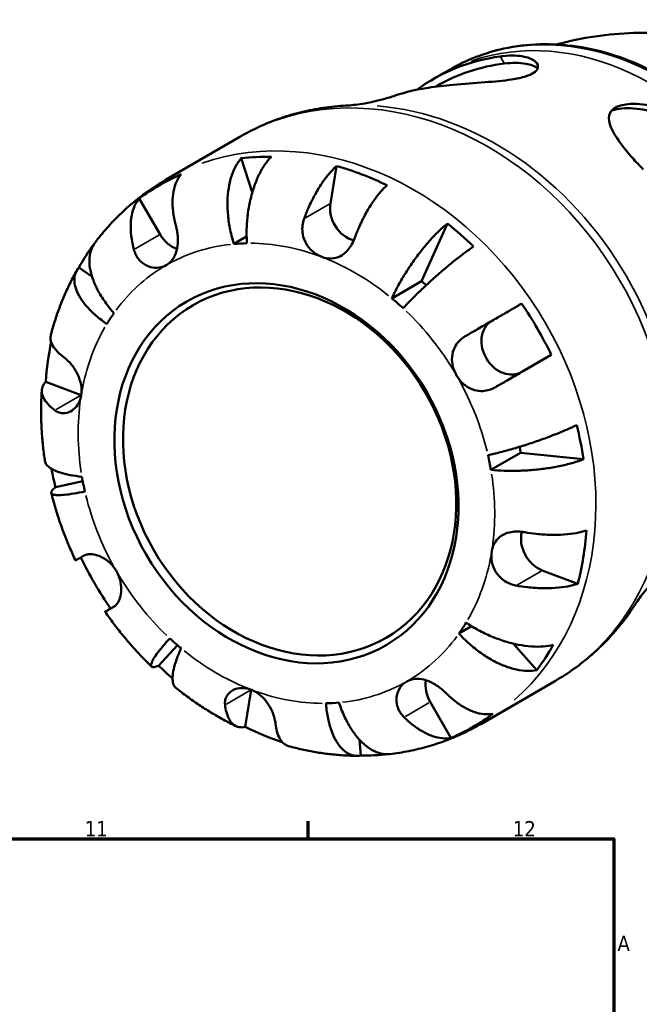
# Model space of a CAD drawing. Header units: millimetres. Extents: x 0 to 941, y 0 to 907.
# Tile 11 of 12: x 724 to 825, y 547 to 708. Entities that reach past the tile are written whole.
import ezdxf

# ---------------------------------------------------------------- set-up
doc = ezdxf.new("R2010")
doc.units = ezdxf.units.MM
for name, color, linetype, lineweight in [('Border (ISO)', 7, 'Continuous', 70), ('Visible (ISO)', 7, 'Continuous', 50), ('Visible Narrow (ISO)', 7, 'Continuous', 35)]:
    doc.layers.add(name, color=color, linetype=linetype, lineweight=lineweight)
doc.styles.add('Note Text (ISO)', font='tahoma.ttf')

# ---------------------------------------------------------------- blocks, each defined once
blk = doc.blocks.new('Borders Default Border')
at = {"layer": 'Border (ISO)'}
blk.add_line((770.92, 574), (770.92, 576.9), dxfattribs=at)
at = {"layer": 'Border (ISO)', "flags": 128}
blk.add_lwpolyline([(20, 20), (20, 574), (821, 574), (821, 20), (20, 20)], dxfattribs=at)
at = {"layer": 'Border (ISO)', "color": 232, "true_color": 0xca0064, "char_height": 2.5, "attachment_point": 7, "style": 'Note Text (ISO)'}
for s, insert in [('11', (734.37, 574.4)), ('12', (804.46, 574.4)), ('A', (821.59, 555.62))]:
    blk.add_mtext(s, dxfattribs=dict(at, insert=insert))

msp = doc.modelspace()

# ---------------------------------------------------------------- linework, layer by layer
at = {"layer": 'Visible (ISO)'}
for p, q in [((794.197, 700.034), (792.527, 699.065)), ((792.001, 697.302), (791.815, 697.195)), ((759.746, 688.972), (747.605, 681.927)), ((761.801, 679.899), (759.983, 685.466)), ((774.578, 678.07), (775.574, 684.192)), ((746.7, 673.005), (743.3, 678.894)), ((789.498, 665.34), (793.74, 674.772)), ((758.797, 671.43), (760.87, 672.633)), ((735.549, 666.119), (733.407, 667.582)), ((784.648, 662.526), (789.498, 665.34)), ((810.747, 653.257), (805.938, 650.488)), ((733.783, 646.662), (727.979, 648.868)), ((800.873, 634.424), (805.723, 637.238)), ((816.021, 636.18), (805.723, 637.238)), ((734.043, 632.574), (729.58, 631.596)), ((815.084, 615.759), (809.28, 617.965)), ((739.299, 612.113), (738.586, 611.703)), ((795.638, 607.619), (797.704, 608.818)), ((746.464, 602.352), (749.538, 605.711)), ((808.378, 601.645), (804.486, 605.98)), ((760.629, 592.316), (761.622, 598.418)), ((811.444, 599.887), (799.303, 592.841)), ((794.325, 590.517), (790.925, 596.406)), ((779.566, 587.633), (779.372, 590.207))]:
    msp.add_line(p, q, dxfattribs=at)
for centre, major_axis, start_param, end_param in [((813.34, 660.531), (-21.978, 37.872), 5.9583904, 6.3701823), ((813.34, 660.531), (-21.339, 36.772), 5.9483839, 6.2831853), ((802.315, 654.133), (-22.684, 39.089), 5.9687589, 6.1174164), ((772.242, 636.68), (-25.726, 44.331), 5.8307411, 5.9447725), ((772.242, 636.68), (25.726, -44.331), 2.2586984, 2.4482317), ((772.242, 636.68), (-25.726, 44.331), 6.1856893, 6.3752226), ((778.718, 676.496), (-2.434, 4.195), 0.7826688, 2.4475444), ((772.242, 636.68), (25.726, -44.331), 1.9037503, 2.0177817), ((750.129, 674.98), (-2.434, 4.195), 1.5680669, 2.3644207), ((772.242, 636.68), (-25.726, 44.331), 0.3422242, 0.4469854), ((767.392, 633.866), (-19.763, 34.056), 5.8557514, 5.9197623), ((772.242, 636.68), (-19.763, 34.056), 5.1079497, 5.1343641), ((767.392, 633.866), (-19.763, 34.056), 5.0703532, 5.1343641), ((772.242, 636.68), (25.726, -44.331), 1.4733003, 1.6628336), ((767.392, 633.866), (-19.763, 34.056), 0.3579642, 0.4219752), ((803.513, 654.689), (2.434, -4.195), 3.2070108, 6.2804559), ((772.242, 636.68), (-25.726, 44.331), 0.7375505, 0.8774354), ((734.493, 651.029), (-2.434, 4.195), 2.3534651, 2.3542552), ((772.242, 636.68), (25.726, -44.331), 1.1183522, 1.2323835), ((772.242, 636.68), (-19.763, 34.056), 4.284955, 4.3105431), ((767.392, 633.866), (-19.763, 34.056), 4.284955, 4.348966), ((772.242, 636.68), (-25.726, 44.331), 1.1709145, 1.2323835), ((767.392, 633.866), (19.763, -34.056), 4.284955, 4.348966), ((809.99, 622.332), (-2.434, 4.195), 0.6949299, 2.3534651), ((772.242, 636.68), (25.726, -44.331), 0.6879021, 0.8774354), ((772.242, 636.68), (-25.726, 44.331), 1.4736015, 1.6628336), ((767.392, 633.866), (19.763, -34.056), 0.3579642, 0.4219752), ((767.392, 633.866), (19.763, -34.056), 5.0703532, 5.1343641), ((772.242, 636.68), (25.726, -44.331), 0.332954, 0.4469854), ((772.242, 636.68), (-25.726, 44.331), 1.9037503, 1.9655986), ((794.354, 598.38), (-2.434, 4.195), 0.7774224, 1.5680669), ((767.392, 633.866), (19.763, -34.056), 5.8557514, 5.9197623), ((772.242, 636.68), (25.726, -44.331), 6.1856893, 6.3752226), ((772.242, 636.68), (-25.726, 44.331), 2.2586984, 2.3984009), ((772.242, 636.68), (25.726, -44.331), 5.8307411, 5.9343072)]:
    msp.add_ellipse(centre, major_axis=major_axis, ratio=0.8159693, start_param=start_param, end_param=end_param, dxfattribs=at)
for centre, major_axis in [((767.392, 633.866), (16.328, -28.136)), ((767.907, 634.165), (-15.811, 27.245))]:
    msp.add_ellipse(centre, major_axis=major_axis, ratio=0.8159693, dxfattribs=at)
for points, knots in [([(811.647, 704.105), (811.871, 704.167), (812.095, 704.228), (816.607, 705.42), (820.898, 705.952), (829.073, 706.06), (832.959, 705.646), (840.217, 704.193), (843.593, 703.156), (849.886, 700.685), (852.805, 699.249), (855.538, 697.675)], [4.07586064, 4.07586064, 4.07586064, 4.07586064, 4.08407045, 4.08407045, 4.24115008, 4.24115008, 4.39822972, 4.39822972, 4.55530935, 4.55530935, 4.71238898, 4.71238898, 4.71238898, 4.71238898]), ([(838.141, 624.311), (841.438, 626.224), (844.363, 628.775), (849.191, 634.899), (851.085, 638.477), (853.666, 646.324), (854.336, 650.601), (854.374, 659.419), (853.73, 663.961), (851.193, 672.838), (849.294, 677.172), (844.433, 685.186), (841.47, 688.866), (834.777, 695.193), (831.047, 697.841), (823.199, 701.823), (819.082, 703.161), (810.898, 704.374), (806.831, 704.262), (799.875, 702.753), (796.911, 701.609), (794.197, 700.034)], [4.7151184, 4.7151184, 4.7151184, 4.7151184, 5.0279079, 5.0279079, 5.3431814, 5.3431814, 5.6629854, 5.6629854, 5.9857602, 5.9857602, 6.3096719, 6.3096719, 6.6338117, 6.6338117, 6.9576322, 6.9576322, 7.2800957, 7.2800957, 7.599218, 7.599218, 7.856711, 7.856711, 7.856711, 7.856711]), ([(802.372, 702.146), (802.543, 702.169), (802.711, 702.189), (804.199, 702.346), (805.36, 702.3), (807.126, 701.931), (807.774, 701.637), (808.517, 700.95), (808.656, 700.57), (808.424, 699.933), (808.2, 699.68), (807.508, 699.234), (807.072, 699.044), (805.888, 698.672), (805.109, 698.509), (802.935, 698.173), (801.446, 698.039), (798.2, 697.782), (796.411, 697.66), (793.251, 697.372), (791.86, 697.215), (790.617, 697.032), (790.612, 697.031), (790.607, 697.03)], [-4.0882572, -4.0882572, -4.0882572, -4.0882572, -4.0265437, -4.0265437, -3.5353548, -3.5353548, -3.0922079, -3.0922079, -2.6888245, -2.6888245, -2.4110143, -2.4110143, -2.1575849, -2.1575849, -1.8470254, -1.8470254, -1.3785237, -1.3785237, -0.8539276, -0.8539276, -0.4056514, -0.4056514, -0.4038299, -0.4038299, -0.4038299, -0.4038299]), ([(803.044, 700.982), (804.323, 701.14), (805.555, 701.133), (807.385, 700.812), (808.057, 700.557), (808.536, 700.246)], [1.68464271, 1.68464271, 1.68464271, 1.68464271, 2.14615099, 2.14615099, 2.52356384, 2.52356384, 2.52356384, 2.52356384]), ([(791.846, 698.678), (791.892, 698.704), (791.937, 698.729), (792.028, 698.78), (792.074, 698.806), (792.165, 698.857), (792.21, 698.883), (792.301, 698.934), (792.346, 698.96), (792.437, 699.012), (792.482, 699.038), (792.527, 699.065)], [1.557936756, 1.557936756, 1.557936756, 1.557936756, 1.561054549, 1.561054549, 1.564172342, 1.564172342, 1.567290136, 1.567290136, 1.570407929, 1.570407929, 1.573525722, 1.573525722, 1.573525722, 1.573525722]), ([(777.111, 694.096), (777.49, 694.117), (777.91, 694.15), (778.819, 694.247), (779.31, 694.312), (780.352, 694.481), (780.904, 694.584), (782.06, 694.835), (782.663, 694.983), (783.908, 695.326), (784.55, 695.521), (785.205, 695.74)], [1.17929438, 1.17929438, 1.17929438, 1.17929438, 1.22498688, 1.22498688, 1.27067937, 1.27067937, 1.31637186, 1.31637186, 1.36206435, 1.36206435, 1.40775685, 1.40775685, 1.40775685, 1.40775685]), ([(777.111, 694.096), (775.888, 694.03), (774.67, 693.908), (772.254, 693.555), (771.055, 693.322), (768.687, 692.746), (767.518, 692.403), (765.218, 691.606), (764.088, 691.154), (761.877, 690.142), (760.797, 689.582), (759.746, 688.972)], [1.17929438, 1.17929438, 1.17929438, 1.17929438, 1.25814065, 1.25814065, 1.33698692, 1.33698692, 1.41583319, 1.41583319, 1.49467945, 1.49467945, 1.57352572, 1.57352572, 1.57352572, 1.57352572]), ([(825.802, 683.652), (825.727, 683.729), (825.651, 683.805), (825.576, 683.882), (824.954, 684.519), (824.366, 685.154), (822.777, 686.97), (821.896, 688.107), (820.692, 690.051), (820.313, 690.889), (820.12, 692.214), (820.214, 692.737), (820.844, 693.585), (821.354, 693.903), (822.812, 694.328), (823.744, 694.412), (826.021, 694.298), (827.38, 694.048), (830.253, 693.145), (831.77, 692.448), (834.109, 690.934), (834.994, 690.228), (835.781, 689.447)], [-0.0328575, -0.0328575, -0.0328575, -0.0328575, 0, 0, 0, 0.2728675, 0.2728675, 0.7950643, 0.7950643, 1.258391, 1.258391, 1.6342264, 1.6342264, 1.9960708, 1.9960708, 2.3762793, 2.3762793, 2.8226147, 2.8226147, 3.3188311, 3.3188311, 3.658038, 3.658038, 3.658038, 3.658038]), ([(820.648, 693.307), (820.783, 693.351), (820.925, 693.391), (821.581, 693.554), (822.158, 693.633), (824.017, 693.717), (825.433, 693.561), (828.152, 692.919), (829.656, 692.375), (832.47, 690.88), (833.778, 689.926), (834.83, 688.9)], [0.1539751, 0.1539751, 0.1539751, 0.1539751, 0.2164007, 0.2164007, 0.4328014, 0.4328014, 0.8656028, 0.8656028, 1.3144904, 1.3144904, 1.763378, 1.763378, 1.763378, 1.763378]), ([(758.797, 671.43), (758.566, 672.138), (758.35, 672.933), (758.015, 674.542), (757.896, 675.355), (757.756, 676.828), (757.723, 677.625), (757.758, 679.169), (757.827, 679.917), (758.031, 681.222), (758.184, 681.9), (758.583, 683.148), (758.829, 683.718), (759.338, 684.645), (759.644, 685.091), (759.983, 685.466)], [5.4054322, 5.4054322, 5.4054322, 5.4054322, 5.6314379, 5.6314379, 5.8574437, 5.8574437, 6.0826169, 6.0826169, 6.3077901, 6.3077901, 6.5323479, 6.5323479, 6.7569058, 6.7569058, 6.9752088, 6.9752088, 6.9752088, 6.9752088]), ([(764.917, 685.728), (764.54, 685.35), (764.178, 684.902), (763.537, 683.967), (763.201, 683.393), (762.588, 682.134), (762.311, 681.449), (761.858, 680.131), (761.64, 679.375), (761.284, 677.814), (761.146, 677.008), (760.959, 675.517), (760.893, 674.694), (760.849, 673.066), (760.871, 672.26), (760.926, 671.543)], [0.2300349, 0.2300349, 0.2300349, 0.2300349, 0.4483378, 0.4483378, 0.6728957, 0.6728957, 0.8974535, 0.8974535, 1.1226267, 1.1226267, 1.3478, 1.3478, 1.5738057, 1.5738057, 1.7998115, 1.7998115, 1.7998115, 1.7998115]), ([(770.294, 675.584), (770.502, 676.152), (770.739, 676.746), (771.32, 678.072), (771.677, 678.795), (772.362, 680.059), (772.754, 680.716), (773.565, 681.928), (773.984, 682.483), (774.748, 683.387), (775.163, 683.823), (775.574, 684.192)], [5.9143147, 5.9143147, 5.9143147, 5.9143147, 6.0897305, 6.0897305, 6.3151305, 6.3151305, 6.5397196, 6.5397196, 6.7643088, 6.7643088, 6.9824261, 6.9824261, 6.9824261, 6.9824261]), ([(750.158, 682.844), (749.85, 682.481), (749.59, 682.053), (749.192, 681.168), (749.02, 680.626), (748.796, 679.446), (748.745, 678.807), (748.746, 677.58), (748.799, 676.878), (749.002, 675.594), (749.127, 675.019), (749.274, 674.469)], [0.2300371, 0.2300371, 0.2300371, 0.2300371, 0.4481544, 0.4481544, 0.6727436, 0.6727436, 0.8973328, 0.8973328, 1.1227327, 1.1227327, 1.2981486, 1.2981486, 1.2981486, 1.2981486]), ([(747.605, 681.927), (746.702, 681.403), (745.821, 680.843), (744.108, 679.652), (743.275, 679.021), (741.664, 677.695), (740.885, 676.999), (739.384, 675.547), (738.663, 674.79), (737.282, 673.223), (736.623, 672.411), (735.995, 671.575)], [1.57352572, 1.57352572, 1.57352572, 1.57352572, 1.64013844, 1.64013844, 1.70675117, 1.70675117, 1.77336389, 1.77336389, 1.83997661, 1.83997661, 1.90658933, 1.90658933, 1.90658933, 1.90658933]), ([(783.854, 681.045), (783.442, 680.676), (783.028, 680.24), (782.264, 679.335), (781.844, 678.781), (781.033, 677.569), (780.641, 676.912), (779.956, 675.648), (779.6, 674.925), (779.019, 673.599), (778.781, 673.005), (778.574, 672.436)], [0.2300371, 0.2300371, 0.2300371, 0.2300371, 0.4481544, 0.4481544, 0.6727436, 0.6727436, 0.8973328, 0.8973328, 1.1227327, 1.1227327, 1.2981486, 1.2981486, 1.2981486, 1.2981486]), ([(742.415, 670.519), (742.268, 671.069), (742.143, 671.644), (741.94, 672.928), (741.887, 673.63), (741.886, 674.857), (741.937, 675.496), (742.161, 676.676), (742.333, 677.218), (742.731, 678.104), (742.991, 678.531), (743.3, 678.894)], [5.9143152, 5.9143152, 5.9143152, 5.9143152, 6.089731, 6.089731, 6.3151309, 6.3151309, 6.5397201, 6.5397201, 6.7643093, 6.7643093, 6.9824266, 6.9824266, 6.9824266, 6.9824266]), ([(749.274, 674.469), (749.321, 674.296), (749.363, 674.12), (749.453, 673.695), (749.497, 673.444), (749.571, 672.883), (749.596, 672.573), (749.62, 671.742), (749.586, 671.23), (749.387, 670.18), (749.205, 669.665), (748.665, 668.741), (748.301, 668.351), (747.812, 668.03), (747.758, 667.997), (747.704, 667.965)], [-2.16568725, -2.16568725, -2.16568725, -2.16568725, -2.11674807, -2.11674807, -2.04990737, -2.04990737, -1.96941741, -1.96941741, -1.83383446, -1.83383446, -1.67680839, -1.67680839, -1.50959029, -1.50959029, -1.48940615, -1.48940615, -1.48940615, -1.48940615]), ([(773.158, 669.315), (773.123, 669.328), (773.088, 669.342), (772.548, 669.563), (772.064, 669.865), (771.237, 670.604), (770.892, 671.022), (770.347, 671.967), (770.155, 672.484), (769.989, 673.409), (769.968, 673.797), (770.019, 674.557), (770.088, 674.925), (770.225, 675.384), (770.258, 675.485), (770.294, 675.584)], [-1.51093936, -1.51093936, -1.51093936, -1.51093936, -1.49996267, -1.49996267, -1.33946987, -1.33946987, -1.19220411, -1.19220411, -1.04348692, -1.04348692, -0.93861872, -0.93861872, -0.83768331, -0.83768331, -0.80915572, -0.80915572, -0.80915572, -0.80915572]), ([(784.648, 662.526), (784.916, 663.121), (785.245, 663.793), (785.978, 665.159), (786.381, 665.854), (787.162, 667.119), (787.612, 667.806), (788.55, 669.146), (789.039, 669.799), (789.945, 670.945), (790.447, 671.544), (791.448, 672.656), (791.947, 673.168), (792.83, 674.011), (793.295, 674.421), (793.74, 674.772)], [5.4054322, 5.4054322, 5.4054322, 5.4054322, 5.6314379, 5.6314379, 5.8574437, 5.8574437, 6.0826169, 6.0826169, 6.3077901, 6.3077901, 6.5323479, 6.5323479, 6.7569058, 6.7569058, 6.9752088, 6.9752088, 6.9752088, 6.9752088]), ([(735.995, 671.575), (735.764, 671.267), (735.581, 670.923), (735.293, 670.164), (735.182, 669.672), (735.105, 668.609), (735.138, 668.039), (735.31, 666.95), (735.465, 666.331), (735.912, 665.065), (736.203, 664.417), (736.835, 663.227), (737.234, 662.575), (738.14, 661.295), (738.647, 660.668), (739.145, 660.113)], [0.2592603, 0.2592603, 0.2592603, 0.2592603, 0.4483378, 0.4483378, 0.6728957, 0.6728957, 0.8974535, 0.8974535, 1.1226267, 1.1226267, 1.3478, 1.3478, 1.5738057, 1.5738057, 1.7998115, 1.7998115, 1.7998115, 1.7998115]), ([(778.574, 672.436), (778.542, 672.35), (778.509, 672.264), (778.334, 671.832), (778.169, 671.499), (777.785, 670.864), (777.566, 670.568), (776.996, 669.949), (776.631, 669.661), (775.761, 669.199), (775.253, 669.063), (774.205, 669.025), (773.676, 669.118), (773.158, 669.315)], [-2.21144036, -2.21144036, -2.21144036, -2.21144036, -2.18671652, -2.18671652, -2.08581781, -2.08581781, -1.98193534, -1.98193534, -1.84173329, -1.84173329, -1.67465833, -1.67465833, -1.51093936, -1.51093936, -1.51093936, -1.51093936]), ([(798.019, 671.008), (797.542, 670.686), (797.028, 670.319), (796.03, 669.578), (795.453, 669.133), (794.267, 668.185), (793.657, 667.68), (792.534, 666.725), (791.917, 666.185), (790.701, 665.09), (790.103, 664.533), (789.038, 663.517), (788.474, 662.964), (787.413, 661.887), (786.916, 661.362), (786.494, 660.902)], [0.2300349, 0.2300349, 0.2300349, 0.2300349, 0.4483378, 0.4483378, 0.6728957, 0.6728957, 0.8974535, 0.8974535, 1.1226267, 1.1226267, 1.3478, 1.3478, 1.5738057, 1.5738057, 1.7998115, 1.7998115, 1.7998115, 1.7998115]), ([(747.704, 667.965), (747.334, 667.752), (746.923, 667.614), (746.042, 667.497), (745.578, 667.528), (744.609, 667.79), (744.122, 668.046), (743.457, 668.62), (743.239, 668.863), (742.911, 669.333), (742.79, 669.546), (742.581, 669.996), (742.495, 670.232), (742.423, 670.49), (742.419, 670.505), (742.415, 670.519)], [-1.48940615, -1.48940615, -1.48940615, -1.48940615, -1.35207532, -1.35207532, -1.20913897, -1.20913897, -1.04556439, -1.04556439, -0.95020978, -0.95020978, -0.87961644, -0.87961644, -0.80810385, -0.80810385, -0.80381603, -0.80381603, -0.80381603, -0.80381603]), ([(733.072, 667.102), (732.701, 666.445), (732.347, 665.778), (731.675, 664.425), (731.357, 663.739), (730.755, 662.35), (730.472, 661.648), (729.942, 660.228), (729.695, 659.511), (729.236, 658.063), (729.024, 657.333), (728.831, 656.597)], [2.02004727, 2.02004727, 2.02004727, 2.02004727, 2.06801476, 2.06801476, 2.11598225, 2.11598225, 2.16394974, 2.16394974, 2.21191722, 2.21191722, 2.25988471, 2.25988471, 2.25988471, 2.25988471]), ([(737.981, 658.329), (737.386, 658.736), (736.773, 659.201), (735.66, 660.164), (735.16, 660.66), (734.349, 661.577), (733.964, 662.081), (733.342, 663.079), (733.106, 663.573), (732.797, 664.453), (732.696, 664.92), (732.657, 665.804), (732.719, 666.22), (732.954, 666.921), (733.144, 667.271), (733.407, 667.582)], [5.4054322, 5.4054322, 5.4054322, 5.4054322, 5.6314379, 5.6314379, 5.8574437, 5.8574437, 6.0826169, 6.0826169, 6.3077901, 6.3077901, 6.5323479, 6.5323479, 6.7569058, 6.7569058, 6.9752088, 6.9752088, 6.9752088, 6.9752088]), ([(796.804, 656.403), (797.32, 656.7), (797.871, 657.018), (799.132, 657.746), (799.844, 658.157), (801.124, 658.897), (801.812, 659.294), (803.132, 660.058), (803.766, 660.424), (804.847, 661.05), (805.396, 661.368), (805.897, 661.658)], [-1.2981486, -1.2981486, -1.2981486, -1.2981486, -1.1227327, -1.1227327, -0.8973328, -0.8973328, -0.6727436, -0.6727436, -0.4481544, -0.4481544, -0.2300371, -0.2300371, -0.2300371, -0.2300371]), ([(728.831, 656.597), (728.764, 656.34), (728.744, 656.058), (728.834, 655.424), (728.969, 655.071), (729.346, 654.419), (729.623, 654.061), (730.255, 653.433), (730.577, 653.161), (730.919, 652.909)], [0.48414046, 0.48414046, 0.48414046, 0.48414046, 0.67274363, 0.67274363, 0.89733283, 0.89733283, 1.12273273, 1.12273273, 1.29814862, 1.29814862, 1.29814862, 1.29814862]), ([(795.234, 649.899), (794.974, 650.35), (794.774, 650.831), (794.507, 651.858), (794.454, 652.397), (794.538, 653.479), (794.685, 654.009), (795.112, 654.845), (795.338, 655.165), (795.863, 655.735), (796.156, 655.982), (796.582, 656.27), (796.692, 656.338), (796.804, 656.403)], [-1.4900671, -1.4900671, -1.4900671, -1.4900671, -1.35350423, -1.35350423, -1.20672518, -1.20672518, -1.05276511, -1.05276511, -0.94333596, -0.94333596, -0.8383125, -0.8383125, -0.8031889, -0.8031889, -0.8031889, -0.8031889]), ([(810.747, 653.257), (810.246, 652.967), (809.697, 652.65), (808.616, 652.024), (807.982, 651.657), (806.662, 650.894), (805.974, 650.496), (804.694, 649.757), (803.982, 649.346), (802.721, 648.618), (802.17, 648.3), (801.654, 648.002)], [0.2300371, 0.2300371, 0.2300371, 0.2300371, 0.4481544, 0.4481544, 0.6727436, 0.6727436, 0.8973328, 0.8973328, 1.1227327, 1.1227327, 1.2981486, 1.2981486, 1.2981486, 1.2981486]), ([(730.919, 652.909), (730.971, 652.871), (731.024, 652.831), (731.292, 652.618), (731.512, 652.417), (731.961, 651.949), (732.187, 651.683), (732.694, 650.994), (732.962, 650.557), (733.455, 649.531), (733.654, 648.943), (733.862, 647.765), (733.872, 647.187), (733.783, 646.641)], [0.80370099, 0.80370099, 0.80370099, 0.80370099, 0.82842484, 0.82842484, 0.92932355, 0.92932355, 1.03320602, 1.03320602, 1.17340807, 1.17340807, 1.34048303, 1.34048303, 1.504202, 1.504202, 1.504202, 1.504202]), ([(729.499, 644.176), (729.157, 644.428), (728.834, 644.7), (728.203, 645.328), (727.925, 645.686), (727.548, 646.338), (727.413, 646.692), (727.316, 647.38), (727.353, 647.715), (727.551, 648.294), (727.726, 648.591), (727.979, 648.868)], [5.9143147, 5.9143147, 5.9143147, 5.9143147, 6.0897305, 6.0897305, 6.3151305, 6.3151305, 6.5397196, 6.5397196, 6.7643088, 6.7643088, 6.9824261, 6.9824261, 6.9824261, 6.9824261]), ([(801.654, 648.002), (801.333, 647.817), (800.998, 647.666), (800.292, 647.437), (799.925, 647.364), (799.088, 647.311), (798.628, 647.359), (797.622, 647.639), (797.099, 647.911), (796.136, 648.662), (795.711, 649.139), (795.321, 649.751), (795.277, 649.825), (795.234, 649.899)], [-2.16613801, -2.16613801, -2.16613801, -2.16613801, -2.06915286, -2.06915286, -1.96782594, -1.96782594, -1.84027503, -1.84027503, -1.6799778, -1.6799778, -1.5125856, -1.5125856, -1.4900671, -1.4900671, -1.4900671, -1.4900671]), ([(727.347, 647.483), (727.295, 646.711), (727.26, 645.938), (727.225, 644.388), (727.225, 643.612), (727.259, 642.058), (727.293, 641.28), (727.394, 639.725), (727.462, 638.947), (727.631, 637.394), (727.732, 636.618), (727.85, 635.844)], [2.45331365, 2.45331365, 2.45331365, 2.45331365, 2.50158029, 2.50158029, 2.54984694, 2.54984694, 2.59811358, 2.59811358, 2.64638022, 2.64638022, 2.69464687, 2.69464687, 2.69464687, 2.69464687]), ([(733.783, 646.641), (733.777, 646.604), (733.771, 646.567), (733.664, 646), (733.471, 645.511), (732.953, 644.709), (732.644, 644.39), (731.949, 643.918), (731.569, 643.772), (730.914, 643.687), (730.647, 643.7), (730.139, 643.817), (729.903, 643.917), (729.619, 644.091), (729.558, 644.132), (729.499, 644.176)], [1.504202, 1.504202, 1.504202, 1.504202, 1.51517868, 1.51517868, 1.67567148, 1.67567148, 1.82293725, 1.82293725, 1.97165444, 1.97165444, 2.07652264, 2.07652264, 2.17745804, 2.17745804, 2.20598563, 2.20598563, 2.20598563, 2.20598563]), ([(800.39, 636.833), (801, 636.966), (801.704, 637.134), (803.169, 637.512), (803.93, 637.724), (805.343, 638.137), (806.124, 638.377), (807.681, 638.882), (808.456, 639.147), (809.845, 639.642), (810.586, 639.918), (812, 640.473), (812.673, 640.752), (813.812, 641.248), (814.386, 641.51), (814.903, 641.764)], [-1.7998115, -1.7998115, -1.7998115, -1.7998115, -1.5738057, -1.5738057, -1.3478, -1.3478, -1.1226267, -1.1226267, -0.8974535, -0.8974535, -0.6728957, -0.6728957, -0.4483378, -0.4483378, -0.2300349, -0.2300349, -0.2300349, -0.2300349]), ([(727.85, 635.844), (727.853, 635.82), (727.858, 635.796), (727.916, 635.535), (728.056, 635.305), (728.442, 634.904), (728.725, 634.695), (729.447, 634.311), (729.886, 634.136), (730.798, 633.846), (731.356, 633.705), (732.587, 633.469), (733.26, 633.374), (733.91, 633.308)], [0.6501055, 0.6501055, 0.6501055, 0.6501055, 0.6728957, 0.6728957, 0.8974535, 0.8974535, 1.1226267, 1.1226267, 1.3478, 1.3478, 1.5738057, 1.5738057, 1.7998115, 1.7998115, 1.7998115, 1.7998115]), ([(816.021, 636.18), (815.495, 635.969), (814.909, 635.77), (813.739, 635.424), (813.046, 635.247), (811.584, 634.934), (810.815, 634.798), (809.37, 634.585), (808.56, 634.488), (806.931, 634.346), (806.111, 634.3), (804.624, 634.257), (803.82, 634.255), (802.27, 634.306), (801.523, 634.357), (800.873, 634.424)], [0.2300349, 0.2300349, 0.2300349, 0.2300349, 0.4483378, 0.4483378, 0.6728957, 0.6728957, 0.8974535, 0.8974535, 1.1226267, 1.1226267, 1.3478, 1.3478, 1.5738057, 1.5738057, 1.7998115, 1.7998115, 1.7998115, 1.7998115]), ([(734.393, 630.899), (733.783, 630.765), (733.153, 630.641), (732.008, 630.447), (731.492, 630.379), (730.654, 630.299), (730.253, 630.28), (729.604, 630.302), (729.355, 630.342), (729.025, 630.461), (728.914, 630.551), (728.856, 630.783), (728.911, 630.926), (729.134, 631.221), (729.32, 631.399), (729.58, 631.596)], [-1.7998115, -1.7998115, -1.7998115, -1.7998115, -1.5738057, -1.5738057, -1.3478, -1.3478, -1.1226267, -1.1226267, -0.8974535, -0.8974535, -0.6728957, -0.6728957, -0.4483378, -0.4483378, -0.2300349, -0.2300349, -0.2300349, -0.2300349]), ([(728.885, 630.666), (729.074, 629.907), (729.279, 629.15), (729.718, 627.644), (729.954, 626.895), (730.454, 625.405), (730.72, 624.665), (731.28, 623.195), (731.575, 622.465), (732.194, 621.016), (732.517, 620.298), (732.855, 619.586)], [2.80290275, 2.80290275, 2.80290275, 2.80290275, 2.85092761, 2.85092761, 2.89895248, 2.89895248, 2.94697734, 2.94697734, 2.9950022, 2.9950022, 3.04302706, 3.04302706, 3.04302706, 3.04302706]), ([(801, 621.091), (801.006, 621.128), (801.013, 621.164), (801.119, 621.732), (801.311, 622.219), (801.845, 623.031), (802.171, 623.36), (802.956, 623.883), (803.407, 624.072), (804.255, 624.269), (804.623, 624.313), (805.365, 624.332), (805.734, 624.31), (806.208, 624.247), (806.312, 624.23), (806.416, 624.212)], [1.504202, 1.504202, 1.504202, 1.504202, 1.51517868, 1.51517868, 1.67567148, 1.67567148, 1.82293725, 1.82293725, 1.97165444, 1.97165444, 2.07652264, 2.07652264, 2.17745804, 2.17745804, 2.20598563, 2.20598563, 2.20598563, 2.20598563]), ([(806.416, 624.212), (807.013, 624.108), (807.645, 624.016), (809.084, 623.857), (809.888, 623.804), (811.324, 623.767), (812.089, 623.779), (813.543, 623.877), (814.232, 623.964), (815.397, 624.176), (815.98, 624.319), (816.504, 624.492)], [5.9143146, 5.9143146, 5.9143146, 5.9143146, 6.0897305, 6.0897305, 6.3151304, 6.3151304, 6.5397196, 6.5397196, 6.7643088, 6.7643088, 6.9824261, 6.9824261, 6.9824261, 6.9824261]), ([(804.996, 615.479), (804.905, 615.495), (804.815, 615.513), (804.359, 615.618), (804.004, 615.74), (803.318, 616.071), (802.993, 616.278), (802.295, 616.857), (801.955, 617.252), (801.361, 618.219), (801.143, 618.797), (800.92, 619.965), (800.911, 620.545), (801, 621.091)], [0.80370099, 0.80370099, 0.80370099, 0.80370099, 0.82842484, 0.82842484, 0.92932355, 0.92932355, 1.03320602, 1.03320602, 1.17340807, 1.17340807, 1.34048303, 1.34048303, 1.504202, 1.504202, 1.504202, 1.504202]), ([(732.855, 619.586), (732.857, 619.585), (732.913, 619.616), (733.12, 619.734), (733.305, 619.839), (733.758, 620.098), (733.999, 620.236), (734.261, 620.386)], [0.7014745, 0.7014745, 0.7014745, 0.7014745, 0.89733283, 0.89733283, 1.12273273, 1.12273273, 1.29814862, 1.29814862, 1.29814862, 1.29814862]), ([(734.261, 620.386), (734.423, 620.48), (734.615, 620.548), (735.064, 620.628), (735.321, 620.636), (735.952, 620.57), (736.332, 620.476), (737.214, 620.123), (737.709, 619.835), (738.645, 619.069), (739.072, 618.592), (739.462, 617.98), (739.506, 617.907), (739.549, 617.832)], [-2.16613801, -2.16613801, -2.16613801, -2.16613801, -2.06915286, -2.06915286, -1.96782594, -1.96782594, -1.84027503, -1.84027503, -1.6799778, -1.6799778, -1.5125856, -1.5125856, -1.4900671, -1.4900671, -1.4900671, -1.4900671]), ([(739.549, 617.832), (739.809, 617.382), (740.008, 616.9), (740.283, 615.878), (740.348, 615.345), (740.336, 614.305), (740.253, 613.813), (740.013, 613.085), (739.886, 612.822), (739.6, 612.392), (739.444, 612.224), (739.224, 612.056), (739.167, 612.018), (739.111, 611.986)], [-1.4900671, -1.4900671, -1.4900671, -1.4900671, -1.35350423, -1.35350423, -1.20672518, -1.20672518, -1.05276511, -1.05276511, -0.94333596, -0.94333596, -0.8383125, -0.8383125, -0.8031889, -0.8031889, -0.8031889, -0.8031889]), ([(829.952, 618.634), (829.436, 618.174), (828.948, 617.713), (828.033, 616.803), (827.606, 616.352), (826.814, 615.474), (826.45, 615.046), (825.787, 614.224), (825.487, 613.83), (824.951, 613.089), (824.715, 612.741), (824.508, 612.422)], [4.88088725, 4.88088725, 4.88088725, 4.88088725, 4.92657974, 4.92657974, 4.97227224, 4.97227224, 5.01796473, 5.01796473, 5.06365722, 5.06365722, 5.10934971, 5.10934971, 5.10934971, 5.10934971]), ([(815.084, 615.759), (814.56, 615.586), (813.976, 615.443), (812.812, 615.231), (812.122, 615.144), (810.668, 615.046), (809.904, 615.034), (808.468, 615.071), (807.664, 615.124), (806.225, 615.283), (805.592, 615.375), (804.996, 615.479)], [0.2300371, 0.2300371, 0.2300371, 0.2300371, 0.4481544, 0.4481544, 0.6727436, 0.6727436, 0.8973328, 0.8973328, 1.1227327, 1.1227327, 1.2981486, 1.2981486, 1.2981486, 1.2981486]), ([(739.111, 611.986), (738.849, 611.836), (738.608, 611.698), (738.155, 611.438), (737.97, 611.333), (737.749, 611.208), (737.691, 611.176), (737.726, 611.2), (737.82, 611.255), (738.101, 611.42), (738.311, 611.542), (738.586, 611.703)], [-1.2981486, -1.2981486, -1.2981486, -1.2981486, -1.1227327, -1.1227327, -0.8973328, -0.8973328, -0.6727436, -0.6727436, -0.4481544, -0.4481544, -0.2300371, -0.2300371, -0.2300371, -0.2300371]), ([(811.444, 599.887), (812.495, 600.497), (813.517, 601.158), (815.492, 602.575), (816.446, 603.331), (818.278, 604.933), (819.157, 605.778), (820.832, 607.548), (821.628, 608.473), (823.134, 610.396), (823.844, 611.393), (824.508, 612.422)], [4.71511838, 4.71511838, 4.71511838, 4.71511838, 4.79396464, 4.79396464, 4.87281091, 4.87281091, 4.95165718, 4.95165718, 5.03050345, 5.03050345, 5.10934971, 5.10934971, 5.10934971, 5.10934971]), ([(737.705, 611.185), (738.153, 610.537), (738.613, 609.897), (739.559, 608.637), (740.043, 608.016), (741.037, 606.796), (741.545, 606.195), (742.585, 605.017), (743.116, 604.438), (744.2, 603.304), (744.753, 602.748), (745.317, 602.205)], [3.24016181, 3.24016181, 3.24016181, 3.24016181, 3.28818803, 3.28818803, 3.33621425, 3.33621425, 3.38424048, 3.38424048, 3.4322667, 3.4322667, 3.48029292, 3.48029292, 3.48029292, 3.48029292]), ([(796.802, 609.402), (797.397, 608.996), (798.084, 608.573), (799.517, 607.796), (800.262, 607.442), (801.647, 606.859), (802.414, 606.576), (803.943, 606.104), (804.706, 605.916), (806.073, 605.65), (806.804, 605.549), (808.2, 605.452), (808.864, 605.457), (809.993, 605.548), (810.562, 605.639), (811.076, 605.778)], [5.4054322, 5.4054322, 5.4054322, 5.4054322, 5.6314379, 5.6314379, 5.8574437, 5.8574437, 6.0826169, 6.0826169, 6.3077901, 6.3077901, 6.5323479, 6.5323479, 6.7569058, 6.7569058, 6.9752088, 6.9752088, 6.9752088, 6.9752088]), ([(746.464, 602.352), (746.164, 602.224), (745.919, 602.15), (745.553, 602.1), (745.404, 602.123), (745.233, 602.284), (745.213, 602.423), (745.277, 602.764), (745.368, 602.998), (745.676, 603.567), (745.894, 603.902), (746.384, 604.585), (746.702, 604.996), (747.444, 605.888), (747.868, 606.369), (748.289, 606.83)], [0.2300349, 0.2300349, 0.2300349, 0.2300349, 0.4483378, 0.4483378, 0.6728957, 0.6728957, 0.8974535, 0.8974535, 1.1226267, 1.1226267, 1.3478, 1.3478, 1.5738057, 1.5738057, 1.7998115, 1.7998115, 1.7998115, 1.7998115]), ([(808.378, 601.645), (807.884, 601.537), (807.346, 601.493), (806.29, 601.514), (805.674, 601.584), (804.396, 601.86), (803.733, 602.065), (802.502, 602.539), (801.82, 602.852), (800.466, 603.592), (799.793, 604.018), (798.587, 604.876), (797.943, 605.385), (796.717, 606.479), (796.136, 607.064), (795.638, 607.619)], [0.2300349, 0.2300349, 0.2300349, 0.2300349, 0.4483378, 0.4483378, 0.6728957, 0.6728957, 0.8974535, 0.8974535, 1.1226267, 1.1226267, 1.3478, 1.3478, 1.5738057, 1.5738057, 1.7998115, 1.7998115, 1.7998115, 1.7998115]), ([(750.135, 605.206), (749.867, 604.611), (749.612, 603.982), (749.198, 602.801), (749.041, 602.248), (748.834, 601.316), (748.765, 600.85), (748.735, 600.037), (748.773, 599.69), (748.925, 599.158), (749.053, 598.925), (749.248, 598.747), (749.265, 598.732), (749.283, 598.718)], [5.4054322, 5.4054322, 5.4054322, 5.4054322, 5.6314379, 5.6314379, 5.8574437, 5.8574437, 6.0826169, 6.0826169, 6.3077901, 6.3077901, 6.5323479, 6.5323479, 6.5538125, 6.5538125, 6.5538125, 6.5538125]), ([(787.079, 599.766), (787.085, 599.769), (787.09, 599.772), (787.516, 600.015), (787.987, 600.156), (788.94, 600.235), (789.411, 600.19), (790.448, 599.93), (791.003, 599.694), (791.829, 599.22), (792.107, 599.036), (792.573, 598.692), (792.763, 598.54), (793.135, 598.22), (793.314, 598.054), (793.489, 597.879), (793.494, 597.874), (793.499, 597.869)], [-1.50996546, -1.50996546, -1.50996546, -1.50996546, -1.50786169, -1.50786169, -1.34816358, -1.34816358, -1.20402095, -1.20402095, -1.0363811, -1.0363811, -0.94641415, -0.94641415, -0.87991371, -0.87991371, -0.81118916, -0.81118916, -0.80910639, -0.80910639, -0.80910639, -0.80910639]), ([(749.283, 598.718), (749.894, 598.229), (750.516, 597.753), (751.776, 596.83), (752.416, 596.382), (753.712, 595.515), (754.368, 595.097), (755.697, 594.289), (756.369, 593.901), (757.729, 593.155), (758.416, 592.798), (759.11, 592.457)], [3.58852504, 3.58852504, 3.58852504, 3.58852504, 3.63679006, 3.63679006, 3.68505508, 3.68505508, 3.7333201, 3.7333201, 3.78158512, 3.78158512, 3.82985014, 3.82985014, 3.82985014, 3.82985014]), ([(757.341, 595.952), (757.334, 596.016), (757.329, 596.08), (757.317, 596.403), (757.347, 596.658), (757.495, 597.156), (757.613, 597.393), (757.994, 597.902), (758.286, 598.148), (759.054, 598.552), (759.544, 598.676), (760.576, 598.705), (761.107, 598.613), (761.625, 598.416)], [-2.21144036, -2.21144036, -2.21144036, -2.21144036, -2.18671652, -2.18671652, -2.08581781, -2.08581781, -1.98193534, -1.98193534, -1.84173329, -1.84173329, -1.67465833, -1.67465833, -1.51093936, -1.51093936, -1.51093936, -1.51093936]), ([(761.625, 598.416), (761.66, 598.403), (761.695, 598.389), (762.235, 598.169), (762.717, 597.866), (763.561, 597.136), (763.923, 596.728), (764.557, 595.835), (764.821, 595.359), (765.181, 594.547), (765.301, 594.217), (765.485, 593.593), (765.549, 593.302), (765.603, 592.953), (765.612, 592.878), (765.621, 592.805)], [-1.51093936, -1.51093936, -1.51093936, -1.51093936, -1.49996267, -1.49996267, -1.33946987, -1.33946987, -1.19220411, -1.19220411, -1.04348692, -1.04348692, -0.93861872, -0.93861872, -0.83768331, -0.83768331, -0.80915572, -0.80915572, -0.80915572, -0.80915572]), ([(786.64, 593.919), (786.487, 594.073), (786.345, 594.236), (786.079, 594.587), (785.958, 594.776), (785.72, 595.222), (785.614, 595.482), (785.395, 596.247), (785.358, 596.759), (785.497, 597.781), (785.682, 598.274), (786.249, 599.145), (786.631, 599.508), (787.079, 599.766)], [-2.21032104, -2.21032104, -2.21032104, -2.21032104, -2.14812495, -2.14812495, -2.08266625, -2.08266625, -1.99959939, -1.99959939, -1.84451426, -1.84451426, -1.6805908, -1.6805908, -1.50996546, -1.50996546, -1.50996546, -1.50996546]), ([(793.499, 597.869), (793.902, 597.467), (794.336, 597.072), (795.346, 596.256), (795.927, 595.861), (796.987, 595.248), (797.565, 594.974), (798.698, 594.581), (799.252, 594.461), (800.217, 594.366), (800.716, 594.379), (801.184, 594.466)], [5.9143152, 5.9143152, 5.9143152, 5.9143152, 6.089731, 6.089731, 6.3151309, 6.3151309, 6.5397201, 6.5397201, 6.7643093, 6.7643093, 6.9824266, 6.9824266, 6.9824266, 6.9824266]), ([(760.629, 592.316), (760.264, 592.234), (759.92, 592.229), (759.322, 592.343), (759.014, 592.477), (758.469, 592.901), (758.232, 593.193), (757.858, 593.842), (757.687, 594.259), (757.461, 595.117), (757.388, 595.531), (757.341, 595.952)], [0.2300371, 0.2300371, 0.2300371, 0.2300371, 0.4481544, 0.4481544, 0.6727436, 0.6727436, 0.8973328, 0.8973328, 1.1227327, 1.1227327, 1.2981486, 1.2981486, 1.2981486, 1.2981486]), ([(779.566, 587.633), (779.166, 587.559), (778.769, 587.567), (778.047, 587.711), (777.656, 587.863), (776.912, 588.335), (776.56, 588.654), (775.954, 589.358), (775.645, 589.808), (775.093, 590.843), (774.85, 591.427), (774.463, 592.585), (774.284, 593.266), (774.008, 594.708), (773.912, 595.471), (773.858, 596.189)], [0.2300349, 0.2300349, 0.2300349, 0.2300349, 0.4483378, 0.4483378, 0.6728957, 0.6728957, 0.8974535, 0.8974535, 1.1226267, 1.1226267, 1.3478, 1.3478, 1.5738057, 1.5738057, 1.7998115, 1.7998115, 1.7998115, 1.7998115]), ([(775.986, 596.302), (776.217, 595.593), (776.507, 594.841), (777.161, 593.418), (777.526, 592.748), (778.24, 591.607), (778.655, 591.032), (779.527, 590.014), (779.984, 589.572), (780.84, 588.881), (781.316, 588.569), (782.273, 588.108), (782.754, 587.96), (783.545, 587.834), (783.926, 587.822), (784.3, 587.866)], [5.4054325, 5.4054325, 5.4054325, 5.4054325, 5.6314382, 5.6314382, 5.857444, 5.857444, 6.0826172, 6.0826172, 6.3077904, 6.3077904, 6.5323482, 6.5323482, 6.7569061, 6.7569061, 6.9421131, 6.9421131, 6.9421131, 6.9421131]), ([(794.325, 590.517), (793.857, 590.429), (793.358, 590.416), (792.393, 590.511), (791.839, 590.631), (790.707, 591.025), (790.128, 591.298), (789.068, 591.911), (788.488, 592.307), (787.478, 593.122), (787.043, 593.517), (786.64, 593.919)], [0.2300371, 0.2300371, 0.2300371, 0.2300371, 0.4481544, 0.4481544, 0.6727436, 0.6727436, 0.8973328, 0.8973328, 1.1227327, 1.1227327, 1.2981486, 1.2981486, 1.2981486, 1.2981486]), ([(765.621, 592.805), (765.667, 592.383), (765.74, 591.97), (765.967, 591.112), (766.137, 590.695), (766.511, 590.046), (766.749, 589.754), (767.247, 589.366), (767.496, 589.245), (767.747, 589.175)], [5.9143146, 5.9143146, 5.9143146, 5.9143146, 6.08973048, 6.08973048, 6.31513039, 6.31513039, 6.53971958, 6.53971958, 6.72540648, 6.72540648, 6.72540648, 6.72540648]), ([(784.3, 587.865), (785.355, 587.991), (786.405, 588.158), (788.487, 588.575), (789.519, 588.826), (791.56, 589.409), (792.568, 589.743), (794.553, 590.491), (795.53, 590.906), (797.447, 591.815), (798.386, 592.309), (799.303, 592.841)], [4.37658047, 4.37658047, 4.37658047, 4.37658047, 4.44428805, 4.44428805, 4.51199563, 4.51199563, 4.57970321, 4.57970321, 4.64741079, 4.64741079, 4.71511838, 4.71511838, 4.71511838, 4.71511838]), ([(767.747, 589.175), (768.481, 588.974), (769.219, 588.792), (770.702, 588.463), (771.447, 588.318), (772.941, 588.065), (773.691, 587.958), (775.194, 587.782), (775.948, 587.714), (777.456, 587.617), (778.21, 587.589), (778.965, 587.58)], [4.02332417, 4.02332417, 4.02332417, 4.02332417, 4.07129064, 4.07129064, 4.11925711, 4.11925711, 4.16722358, 4.16722358, 4.21519004, 4.21519004, 4.26315651, 4.26315651, 4.26315651, 4.26315651])]:
    msp.add_open_spline(points, degree=3, knots=knots, dxfattribs=at)
at = {"layer": 'Visible Narrow (ISO)'}
for p, q in [((803.011, 701.04), (802.406, 702.088)), ((770.508, 675.708), (774.364, 677.945)), ((742.63, 670.643), (746.485, 672.881)), ((801.868, 648.126), (805.724, 650.364)), ((729.713, 644.3), (733.569, 646.538)), ((805.21, 615.604), (809.065, 617.841)), ((739.111, 611.986), (739.123, 611.993)), ((757.554, 596.075), (761.39, 598.301)), ((786.855, 594.044), (790.71, 596.281))]:
    msp.add_line(p, q, dxfattribs=at)
for centre, major_axis, start_param, end_param in [((816.169, 662.172), (-21.972, 37.861), 3.2986723, 6.1261057), ((814.499, 661.203), (21.972, -37.861), 0.1570796, 2.984513), ((785.595, 644.43), (-25.849, 44.543), 3.2986723, 6.1261057), ((786.947, 645.214), (-25.668, 44.23), 3.6534805, 5.7712975), ((773.454, 637.384), (25.849, -44.543), 0.1570796, 2.984513), ((767.392, 633.866), (-19.763, 34.056), 5.937797, 6.2624212), ((767.392, 633.866), (-19.763, 34.056), 5.5130924, 5.8377167), ((767.392, 633.866), (-19.763, 34.056), 5.1523988, 5.4770231), ((767.392, 633.866), (-19.763, 34.056), 0.0153053, 0.3399295), ((767.392, 633.866), (-19.763, 34.056), 4.7276943, 5.0523185), ((767.392, 633.866), (19.763, -34.056), 3.5816025, 3.9062267), ((767.392, 633.866), (-19.763, 34.056), 4.3670006, 4.6916249), ((767.392, 633.866), (19.763, -34.056), 3.9422961, 4.2669204), ((767.392, 633.866), (-19.763, 34.056), 3.9422961, 4.2669204), ((767.392, 633.866), (19.763, -34.056), 4.3670006, 4.6916249), ((767.392, 633.866), (-19.763, 34.056), 3.5816025, 3.9062267), ((767.392, 633.866), (19.763, -34.056), 4.7276943, 5.0523185), ((767.392, 633.866), (19.763, -34.056), 0.0153053, 0.3399295), ((767.392, 633.866), (19.763, -34.056), 5.1523988, 5.4770231), ((767.392, 633.866), (19.763, -34.056), 5.937797, 6.2624212), ((767.392, 633.866), (19.763, -34.056), 5.5130924, 5.8377167)]:
    msp.add_ellipse(centre, major_axis=major_axis, ratio=0.8159693, start_param=start_param, end_param=end_param, dxfattribs=at)

# ---------------------------------------------------------------- block references
msp.add_blockref('Borders Default Border', (0, 0))

doc.saveas('drawing.dxf')
